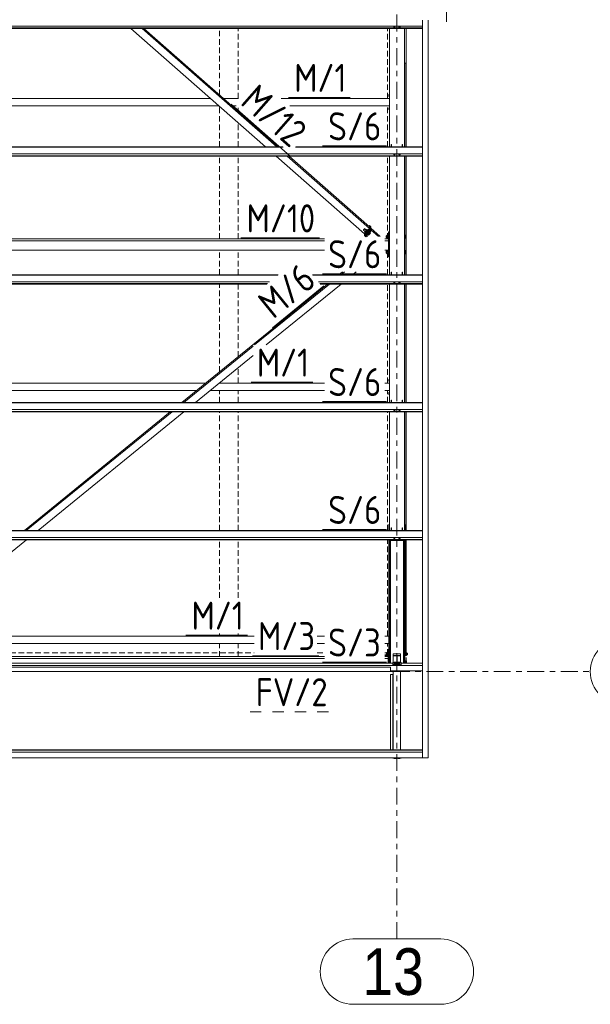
# Model space of a CAD drawing. Header units: millimetres. Extents: x -76 to 1111, y -178 to 661.
# Tile 65 of 91: x 606 to 667, y 165 to 271. Entities that reach past the tile are written whole.
import ezdxf

# ---------------------------------------------------------------- set-up
doc = ezdxf.new("R2010")
doc.units = ezdxf.units.MM
doc.header["$LTSCALE"] = 0.6
for name, pattern in [('VERDECKT2', [1.5, 1, -0.5]), ('XKITLINE00', [0]), ('XKITLINE02', [4, 2, -2]), ('XKITLINE03', [6, 3, -1, 1, -1])]:
    doc.linetypes.add(name, pattern=pattern)
for name, color, linetype, lineweight in [('Bolt', 7, 'Continuous', 0), ('Part', 2, 'Continuous', 0), ('PartMark', 3, 'Continuous', 0), ('S-GRID', 1, 'Continuous', 0)]:
    doc.layers.add(name, color=color, linetype=linetype, lineweight=lineweight)
doc.styles.add('ARIAL', font='ARIAL.TTF')
doc.styles.add('ISOCPEUR', font='ISOCPEUR.TTF')

msp = doc.modelspace()

# ---------------------------------------------------------------- linework, layer by layer
at = {"layer": 'Bolt', "color": 3, "linetype": 'XKITLINE00', "lineweight": 0}
for p, q in [((646.08, 270.15), (646.08, 270.17)), ((646.08, 270.15), (646.13, 270.13)), ((646.13, 270.13), (646.13, 270.17)), ((646.13, 270.07), (646.13, 270.13)), ((646.13, 270.13), (646.24, 270.13)), ((646.13, 270.07), (646.14, 270.06)), ((646.14, 270.06), (646.16, 270.06)), ((646.16, 270.06), (646.19, 270.06)), ((646.19, 270.06), (646.22, 270.06)), ((646.22, 270.06), (646.24, 270.06)), ((646.24, 270.13), (646.24, 270.17)), ((646.24, 270.13), (646.3, 270.15)), ((646.24, 270.06), (646.25, 270.07)), ((646.25, 270.07), (646.25, 270.13)), ((646.3, 270.15), (646.3, 270.17)), ((646.63, 270.15), (646.63, 270.17)), ((646.63, 270.15), (646.68, 270.13)), ((646.68, 270.13), (646.68, 270.17)), ((646.68, 270.07), (646.68, 270.13)), ((646.68, 270.13), (646.79, 270.13)), ((646.68, 270.07), (646.69, 270.06)), ((646.69, 270.06), (646.71, 270.06)), ((646.71, 270.06), (646.74, 270.06)), ((646.74, 270.06), (646.77, 270.06)), ((646.77, 270.06), (646.79, 270.06)), ((646.79, 270.13), (646.79, 270.17)), ((646.79, 270.13), (646.85, 270.15)), ((646.79, 270.06), (646.8, 270.07)), ((646.8, 270.07), (646.8, 270.13)), ((646.85, 270.15), (646.85, 270.17)), ((645.59, 262.82), (645.59, 262.62)), ((645.59, 262.82), (645.66, 262.82)), ((645.59, 262.62), (645.66, 262.62)), ((645.59, 261.42), (645.59, 261.22)), ((645.59, 261.42), (645.66, 261.42)), ((645.59, 261.22), (645.66, 261.22)), ((646.08, 256.45), (646.08, 256.47)), ((646.08, 256.45), (646.13, 256.43)), ((646.13, 256.43), (646.13, 256.47)), ((646.13, 256.37), (646.13, 256.44)), ((646.13, 256.43), (646.24, 256.43)), ((646.13, 256.37), (646.14, 256.37)), ((646.14, 256.37), (646.16, 256.36)), ((646.16, 256.36), (646.19, 256.36)), ((646.19, 256.36), (646.22, 256.36)), ((646.22, 256.36), (646.24, 256.37)), ((646.24, 256.43), (646.24, 256.47)), ((646.24, 256.43), (646.3, 256.45)), ((646.24, 256.37), (646.25, 256.37)), ((646.25, 256.37), (646.25, 256.44)), ((646.3, 256.45), (646.3, 256.47)), ((646.63, 256.45), (646.63, 256.47)), ((646.63, 256.45), (646.68, 256.43)), ((646.68, 256.43), (646.68, 256.47)), ((646.68, 256.37), (646.68, 256.44)), ((646.68, 256.43), (646.79, 256.43)), ((646.68, 256.37), (646.69, 256.37)), ((646.69, 256.37), (646.71, 256.36)), ((646.71, 256.36), (646.74, 256.36)), ((646.74, 256.36), (646.77, 256.36)), ((646.77, 256.36), (646.79, 256.37)), ((646.79, 256.43), (646.79, 256.47)), ((646.79, 256.43), (646.85, 256.45)), ((646.79, 256.37), (646.8, 256.37)), ((646.8, 256.37), (646.8, 256.44)), ((646.85, 256.45), (646.85, 256.47)), ((642.87, 248.32), (642.88, 248.34)), ((642.88, 248.32), (642.87, 248.32)), ((642.87, 248.32), (643.04, 248.17)), ((642.88, 248.34), (642.9, 248.38)), ((642.9, 248.34), (642.88, 248.32)), ((642.9, 248.38), (642.94, 248.41)), ((642.94, 248.37), (642.9, 248.34)), ((642.94, 248.41), (642.97, 248.45)), ((642.97, 248.41), (642.94, 248.37)), ((642.97, 248.45), (643, 248.47)), ((643, 248.45), (642.97, 248.41)), ((643.03, 248.18), (642.99, 248.12)), ((642.99, 248.12), (643.05, 248.15)), ((642.99, 248.12), (643.11, 248.01)), ((643, 248.47), (643, 248.47)), ((643, 248.47), (643, 248.45)), ((643, 248.47), (643.18, 248.32)), ((643.17, 248.28), (643.05, 248.15)), ((643.05, 248.15), (643.17, 248.04)), ((643.1, 248), (643.11, 248.02)), ((643.12, 248), (643.1, 248)), ((643.1, 248), (643.13, 247.98)), ((643.11, 248.01), (643.17, 248.04)), ((643.17, 248.04), (643.12, 248)), ((643.13, 247.98), (643.14, 247.98)), ((643.14, 247.98), (643.19, 248.02)), ((643.17, 248.34), (643.16, 248.33)), ((643.22, 248.37), (643.17, 248.34)), ((643.22, 248.37), (643.17, 248.28)), ((643.17, 248.28), (643.29, 248.17)), ((643.17, 248.04), (643.29, 248.17)), ((643.23, 248.1), (643.17, 248.04)), ((643.19, 248.02), (643.25, 248.08)), ((643.22, 248.37), (643.34, 248.26)), ((643.29, 248.17), (643.23, 248.1)), ((643.25, 248.08), (643.31, 248.15)), ((643.29, 248.17), (643.34, 248.26)), ((643.34, 248.24), (643.29, 248.17)), ((643.31, 248.15), (643.36, 248.22)), ((643.33, 248.27), (643.34, 248.27)), ((643.34, 248.27), (643.35, 248.27)), ((643.35, 248.27), (643.34, 248.24)), ((643.35, 248.27), (643.37, 248.25)), ((643.36, 248.22), (643.37, 248.25)), ((643.37, 247.87), (643.46, 247.79)), ((643.46, 247.79), (643.57, 247.92)), ((643.48, 248), (643.57, 247.92)), ((643.56, 248.08), (643.63, 248.01)), ((643.57, 247.92), (643.63, 248.01)), ((643.33, 247.83), (643.4, 247.76)), ((643.4, 247.76), (643.46, 247.79)), ((645.29, 247.71), (645.29, 247.52)), ((645.29, 247.71), (645.37, 247.71)), ((645.29, 247.52), (645.37, 247.52)), ((645.37, 247.78), (645.37, 247.45)), ((645.37, 247.78), (645.53, 247.78)), ((645.37, 247.67), (645.53, 247.67)), ((645.37, 247.5), (645.53, 247.5)), ((645.37, 247.45), (645.53, 247.45)), ((645.53, 247.8), (645.53, 247.43)), ((645.53, 247.8), (645.56, 247.8)), ((645.53, 247.43), (645.56, 247.43)), ((647.26, 247.8), (647.29, 247.8)), ((647.26, 247.43), (647.29, 247.43)), ((647.29, 247.44), (647.29, 247.8)), ((647.29, 247.78), (647.42, 247.78)), ((647.29, 247.67), (647.42, 247.67)), ((647.29, 247.5), (647.42, 247.5)), ((647.29, 247.45), (647.42, 247.45)), ((647.29, 247.43), (647.29, 247.44)), ((647.42, 247.78), (647.42, 247.45)), ((645.29, 246.05), (645.29, 245.85)), ((645.29, 246.05), (645.37, 246.05)), ((645.29, 245.85), (645.37, 245.85)), ((645.37, 246.12), (645.37, 245.78)), ((645.37, 246.12), (645.53, 246.12)), ((645.37, 246.01), (645.53, 246.01)), ((645.37, 245.84), (645.53, 245.84)), ((645.37, 245.78), (645.53, 245.78)), ((645.53, 246.13), (645.53, 245.77)), ((645.53, 246.13), (645.56, 246.13)), ((645.53, 245.77), (645.56, 245.77)), ((647.26, 246.13), (647.29, 246.13)), ((647.26, 245.77), (647.29, 245.77)), ((647.29, 245.78), (647.29, 246.13)), ((647.29, 246.12), (647.42, 246.12)), ((647.29, 246.01), (647.42, 246.01)), ((647.29, 245.84), (647.42, 245.84)), ((647.29, 245.77), (647.29, 245.78)), ((647.29, 245.78), (647.42, 245.78)), ((647.42, 246.12), (647.42, 245.78)), ((646.08, 242.76), (646.08, 242.78)), ((646.08, 242.76), (646.13, 242.74)), ((646.13, 242.74), (646.13, 242.78)), ((646.13, 242.68), (646.13, 242.74)), ((646.13, 242.74), (646.24, 242.74)), ((646.13, 242.68), (646.14, 242.67)), ((646.14, 242.67), (646.16, 242.67)), ((646.16, 242.67), (646.19, 242.67)), ((646.19, 242.67), (646.22, 242.67)), ((646.22, 242.67), (646.24, 242.67)), ((646.24, 242.74), (646.24, 242.78)), ((646.24, 242.74), (646.3, 242.76)), ((646.24, 242.67), (646.25, 242.68)), ((646.25, 242.68), (646.25, 242.74)), ((646.3, 242.76), (646.3, 242.78)), ((646.63, 242.76), (646.63, 242.78)), ((646.63, 242.76), (646.68, 242.74)), ((646.68, 242.74), (646.68, 242.78)), ((646.68, 242.68), (646.68, 242.74)), ((646.68, 242.74), (646.79, 242.74)), ((646.68, 242.68), (646.69, 242.67)), ((646.69, 242.67), (646.71, 242.67)), ((646.71, 242.67), (646.74, 242.67)), ((646.74, 242.67), (646.77, 242.67)), ((646.77, 242.67), (646.79, 242.67)), ((646.79, 242.74), (646.79, 242.78)), ((646.79, 242.74), (646.85, 242.76)), ((646.79, 242.67), (646.8, 242.68)), ((646.8, 242.68), (646.8, 242.74)), ((646.85, 242.76), (646.85, 242.78)), ((645.59, 232.32), (645.59, 232.12)), ((645.59, 232.32), (645.66, 232.32)), ((645.59, 232.12), (645.66, 232.12)), ((645.59, 230.92), (645.59, 230.72)), ((645.59, 230.92), (645.66, 230.92)), ((645.59, 230.72), (645.66, 230.72)), ((646.08, 229.07), (646.08, 229.08)), ((646.08, 229.07), (646.13, 229.05)), ((646.13, 229.05), (646.13, 229.08)), ((646.13, 228.99), (646.13, 229.05)), ((646.13, 229.05), (646.24, 229.05)), ((646.13, 228.99), (646.14, 228.98)), ((646.14, 228.98), (646.16, 228.98)), ((646.16, 228.98), (646.19, 228.97)), ((646.19, 228.97), (646.22, 228.98)), ((646.22, 228.98), (646.24, 228.98)), ((646.24, 229.05), (646.24, 229.08)), ((646.24, 229.05), (646.3, 229.07)), ((646.24, 228.98), (646.25, 228.99)), ((646.25, 228.99), (646.25, 229.05)), ((646.3, 229.07), (646.3, 229.08)), ((646.63, 229.07), (646.63, 229.08)), ((646.63, 229.07), (646.68, 229.05)), ((646.68, 229.05), (646.68, 229.08)), ((646.68, 228.99), (646.68, 229.05)), ((646.68, 229.05), (646.79, 229.05)), ((646.68, 228.99), (646.69, 228.98)), ((646.69, 228.98), (646.71, 228.98)), ((646.71, 228.98), (646.74, 228.97)), ((646.74, 228.97), (646.77, 228.98)), ((646.77, 228.98), (646.79, 228.98)), ((646.79, 229.05), (646.79, 229.08)), ((646.79, 229.05), (646.85, 229.07)), ((646.79, 228.98), (646.8, 228.99)), ((646.8, 228.99), (646.8, 229.05)), ((646.85, 229.07), (646.85, 229.08)), ((646.08, 215.37), (646.08, 215.39)), ((646.08, 215.37), (646.13, 215.35)), ((646.13, 215.35), (646.13, 215.39)), ((646.13, 215.29), (646.13, 215.35)), ((646.13, 215.35), (646.24, 215.35)), ((646.13, 215.29), (646.14, 215.29)), ((646.14, 215.29), (646.16, 215.28)), ((646.16, 215.28), (646.19, 215.28)), ((646.19, 215.28), (646.22, 215.28)), ((646.22, 215.28), (646.24, 215.29)), ((646.24, 215.35), (646.24, 215.39)), ((646.24, 215.35), (646.3, 215.37)), ((646.24, 215.29), (646.25, 215.29)), ((646.25, 215.29), (646.25, 215.35)), ((646.3, 215.37), (646.3, 215.39)), ((646.63, 215.37), (646.63, 215.39)), ((646.63, 215.37), (646.68, 215.35)), ((646.68, 215.35), (646.68, 215.39)), ((646.68, 215.29), (646.68, 215.35)), ((646.68, 215.35), (646.79, 215.35)), ((646.68, 215.29), (646.69, 215.29)), ((646.69, 215.29), (646.71, 215.28)), ((646.71, 215.28), (646.74, 215.28)), ((646.74, 215.28), (646.77, 215.28)), ((646.77, 215.28), (646.79, 215.29)), ((646.79, 215.35), (646.79, 215.39)), ((646.79, 215.35), (646.85, 215.37)), ((646.79, 215.29), (646.8, 215.29)), ((646.8, 215.29), (646.8, 215.35)), ((646.85, 215.37), (646.85, 215.39)), ((645.59, 205.22), (645.59, 205.02)), ((645.59, 205.22), (645.61, 205.22)), ((645.59, 205.02), (645.61, 205.02)), ((645.59, 203.82), (645.59, 203.62)), ((645.59, 203.82), (645.61, 203.82)), ((645.59, 203.62), (645.61, 203.62)), ((645.36, 203.07), (645.48, 203.07)), ((645.36, 203.07), (645.36, 202.75)), ((645.36, 203.04), (645.48, 203.04)), ((645.36, 202.87), (645.48, 202.87)), ((645.36, 202.75), (645.48, 202.75)), ((645.48, 203.09), (645.48, 202.73)), ((645.48, 203.09), (645.51, 203.09)), ((645.48, 202.73), (645.51, 202.73)), ((647.31, 203.09), (647.34, 203.09)), ((647.31, 202.73), (647.34, 202.73)), ((647.34, 203.09), (647.34, 202.73)), ((647.34, 203.07), (647.5, 203.07)), ((647.34, 203.04), (647.5, 203.04)), ((647.34, 202.87), (647.5, 202.87)), ((647.5, 202.75), (647.34, 202.75)), ((647.5, 203.07), (647.5, 202.75)), ((647.5, 203.01), (647.58, 203.01)), ((647.5, 202.81), (647.58, 202.81)), ((647.58, 203.01), (647.58, 202.81)), ((646.14, 201.94), (646.16, 201.95)), ((646.16, 201.93), (646.14, 201.94)), ((646.14, 201.92), (646.14, 201.94)), ((646.14, 201.92), (646.16, 201.91)), ((646.14, 201.84), (646.16, 201.85)), ((646.16, 201.83), (646.14, 201.84)), ((646.14, 201.81), (646.14, 201.84)), ((646.14, 201.81), (646.16, 201.8)), ((646.16, 202.02), (646.21, 202.03)), ((646.16, 201.94), (646.16, 202.02)), ((646.21, 202), (646.16, 202.02)), ((646.16, 201.94), (646.2, 201.93)), ((646.19, 201.92), (646.16, 201.93)), ((646.16, 201.91), (646.21, 201.93)), ((646.16, 201.84), (646.16, 201.91)), ((646.21, 201.89), (646.16, 201.91)), ((646.16, 201.84), (646.21, 201.82)), ((646.2, 201.82), (646.16, 201.83)), ((646.16, 201.8), (646.2, 201.79)), ((646.26, 201.81), (646.2, 201.82)), ((646.2, 201.79), (646.26, 201.79)), ((646.21, 202.03), (646.32, 202.03)), ((646.21, 201.93), (646.21, 202)), ((646.32, 202), (646.21, 202)), ((646.21, 201.93), (646.32, 201.93)), ((646.21, 201.82), (646.21, 201.89)), ((646.32, 201.89), (646.21, 201.89)), ((646.21, 201.82), (646.32, 201.82)), ((646.32, 201.82), (646.26, 201.81)), ((646.26, 201.79), (646.32, 201.79)), ((646.32, 202.03), (646.37, 202.02)), ((646.37, 202.02), (646.32, 202)), ((646.32, 201.93), (646.32, 202)), ((646.32, 201.93), (646.37, 201.94)), ((646.32, 201.93), (646.37, 201.91)), ((646.37, 201.91), (646.32, 201.89)), ((646.32, 201.82), (646.32, 201.89)), ((646.32, 201.82), (646.37, 201.84)), ((646.37, 201.83), (646.32, 201.82)), ((646.32, 201.79), (646.37, 201.8)), ((646.37, 201.93), (646.34, 201.92)), ((646.37, 201.94), (646.37, 202.02)), ((646.37, 201.95), (646.38, 201.94)), ((646.38, 201.94), (646.37, 201.93)), ((646.37, 201.91), (646.38, 201.92)), ((646.37, 201.84), (646.37, 201.91)), ((646.37, 201.85), (646.38, 201.84)), ((646.38, 201.84), (646.37, 201.83)), ((646.37, 201.8), (646.38, 201.81)), ((646.38, 201.92), (646.38, 201.94)), ((646.38, 201.81), (646.38, 201.84)), ((646.54, 201.94), (646.56, 201.95)), ((646.56, 201.93), (646.54, 201.94)), ((646.54, 201.92), (646.54, 201.94)), ((646.54, 201.92), (646.56, 201.91)), ((646.54, 201.84), (646.56, 201.85)), ((646.56, 201.83), (646.54, 201.84)), ((646.54, 201.81), (646.54, 201.84)), ((646.54, 201.81), (646.56, 201.8)), ((646.56, 202.02), (646.61, 202.03)), ((646.56, 201.94), (646.56, 202.02)), ((646.61, 202), (646.56, 202.02)), ((646.56, 201.94), (646.6, 201.93)), ((646.59, 201.92), (646.56, 201.93)), ((646.56, 201.91), (646.61, 201.93)), ((646.56, 201.84), (646.56, 201.91)), ((646.61, 201.89), (646.56, 201.91)), ((646.56, 201.84), (646.61, 201.82)), ((646.6, 201.82), (646.56, 201.83)), ((646.56, 201.8), (646.6, 201.79)), ((646.66, 201.81), (646.6, 201.82)), ((646.6, 201.79), (646.66, 201.79)), ((646.61, 202.03), (646.72, 202.03)), ((646.61, 201.93), (646.61, 202)), ((646.72, 202), (646.61, 202)), ((646.61, 201.93), (646.72, 201.93)), ((646.61, 201.82), (646.61, 201.89)), ((646.72, 201.89), (646.61, 201.89)), ((646.61, 201.82), (646.72, 201.82)), ((646.72, 201.82), (646.66, 201.81)), ((646.66, 201.79), (646.72, 201.79)), ((646.72, 202.03), (646.77, 202.02)), ((646.77, 202.02), (646.72, 202)), ((646.72, 201.93), (646.72, 202)), ((646.72, 201.93), (646.77, 201.94)), ((646.72, 201.93), (646.77, 201.91)), ((646.77, 201.91), (646.72, 201.89)), ((646.72, 201.82), (646.72, 201.89)), ((646.72, 201.82), (646.77, 201.84)), ((646.77, 201.83), (646.72, 201.82)), ((646.72, 201.79), (646.77, 201.8)), ((646.77, 201.93), (646.74, 201.92)), ((646.77, 201.94), (646.77, 202.02)), ((646.77, 201.95), (646.78, 201.94)), ((646.78, 201.94), (646.77, 201.93)), ((646.77, 201.91), (646.78, 201.92)), ((646.77, 201.84), (646.77, 201.91)), ((646.77, 201.85), (646.78, 201.84)), ((646.78, 201.84), (646.77, 201.83)), ((646.77, 201.8), (646.78, 201.81)), ((646.78, 201.92), (646.78, 201.94)), ((646.78, 201.81), (646.78, 201.84)), ((647.31, 202.2), (647.34, 202.2)), ((647.34, 202.2), (647.34, 201.94)), ((647.34, 202.19), (647.47, 202.19)), ((647.34, 202.1), (647.47, 202.1)), ((647.47, 202.19), (647.47, 201.94)), ((646.16, 191.72), (646.16, 191.76)), ((646.16, 191.72), (646.21, 191.7)), ((646.21, 191.7), (646.21, 191.76)), ((646.21, 191.7), (646.32, 191.7)), ((646.32, 191.7), (646.32, 191.76)), ((646.32, 191.7), (646.37, 191.72)), ((646.37, 191.72), (646.37, 191.76)), ((646.56, 191.72), (646.56, 191.76)), ((646.56, 191.72), (646.61, 191.7)), ((646.61, 191.7), (646.61, 191.76)), ((646.61, 191.7), (646.72, 191.7)), ((646.72, 191.7), (646.72, 191.76)), ((646.72, 191.7), (646.77, 191.72)), ((646.77, 191.72), (646.77, 191.76))]:
    msp.add_line(p, q, dxfattribs=at)
at = {"layer": 'Part', "color": 2, "linetype": 'XKITLINE00', "lineweight": 0}
for p, q in [((585.46, 270.17), (649.19, 270.17)), ((649.19, 191.79), (649.19, 270.81)), ((649.79, 191.79), (649.79, 270.81)), ((585.46, 269.97), (649.19, 269.97)), ((585.46, 269.94), (649.19, 269.94)), ((585.46, 269.92), (649.19, 269.92)), ((617.95, 269.92), (632.38, 257.23)), ((619.15, 269.92), (633.58, 257.23)), ((619.34, 269.92), (633.77, 257.23)), ((645.66, 257.23), (645.66, 269.92)), ((647.26, 257.23), (647.26, 269.92)), ((647.46, 266.21), (647.46, 269.92)), ((647.26, 266.21), (647.46, 266.21)), ((647.43, 257.23), (647.43, 266.21)), ((647.46, 257.23), (647.46, 266.21)), ((592.26, 262.42), (626.48, 262.42)), ((592.26, 261.62), (627.39, 261.62)), ((627.87, 262.42), (629.5, 262.42)), ((628.78, 261.62), (629.23, 261.62)), ((634.07, 262.42), (645.66, 262.42)), ((634.98, 261.62), (645.66, 261.62)), ((645.86, 257.23), (645.86, 257.49)), ((645.86, 257.49), (645.89, 257.49)), ((645.89, 257.23), (645.89, 257.49)), ((647.03, 257.23), (647.03, 257.49)), ((647.03, 257.49), (647.06, 257.49)), ((647.06, 257.23), (647.06, 257.49)), ((585.46, 257.23), (634.22, 257.23)), ((585.46, 257.2), (634.26, 257.2)), ((585.46, 256.47), (649.19, 256.47)), ((585.46, 256.28), (649.19, 256.28)), ((635.59, 257.2), (649.19, 257.2)), ((635.61, 257.23), (649.19, 257.23)), ((585.46, 256.25), (649.19, 256.25)), ((585.46, 256.23), (649.19, 256.23)), ((633.52, 256.23), (642.98, 247.9)), ((634.71, 256.23), (643.52, 248.48)), ((634.9, 256.23), (643.52, 248.65)), ((645.66, 243.53), (645.66, 256.23)), ((647.26, 243.53), (647.26, 256.23)), ((647.43, 243.53), (647.43, 256.23)), ((647.46, 243.53), (647.46, 256.23)), ((642.98, 247.9), (643.52, 248.48)), ((643.52, 248.33), (642.98, 247.75)), ((642.98, 247.75), (642.98, 247.9)), ((643.59, 248.26), (643.06, 247.68)), ((643.06, 247.68), (643.59, 248.26)), ((643.15, 247.63), (643.67, 248.2)), ((643.52, 248.81), (643.44, 248.72)), ((643.52, 248.33), (643.52, 248.81)), ((643.52, 248.81), (643.59, 248.74)), ((643.52, 248.48), (643.52, 248.65)), ((643.59, 248.26), (643.52, 248.33)), ((643.59, 248.26), (643.59, 248.74)), ((643.59, 248.74), (643.67, 248.67)), ((643.59, 248.26), (643.59, 248.74)), ((643.67, 248.2), (643.59, 248.26)), ((643.67, 248.2), (643.67, 248.67)), ((643.67, 248.52), (643.67, 248.35)), ((643.67, 248.52), (644.67, 247.63)), ((643.67, 248.35), (644.48, 247.63)), ((645.56, 248.11), (645.56, 247.16)), ((645.56, 248.11), (645.66, 248.11)), ((645.56, 247.9), (645.66, 247.9)), ((592.86, 247.37), (638.69, 247.37)), ((592.86, 247.16), (638.69, 247.16)), ((642.98, 247.75), (643.06, 247.68)), ((643.06, 247.68), (643.11, 247.63)), ((643.11, 247.63), (643.13, 247.61)), ((643.13, 247.61), (643.15, 247.63)), ((643.21, 247.7), (643.29, 247.63)), ((645.16, 247.37), (645.56, 247.37)), ((645.16, 247.16), (645.56, 247.16)), ((645.56, 247.16), (645.56, 247.16)), ((645.56, 247.16), (645.56, 246.18)), ((592.86, 246.18), (638.69, 246.18)), ((645.16, 246.18), (645.56, 246.18)), ((645.56, 245.46), (645.56, 246.18)), ((645.56, 245.46), (645.66, 245.46)), ((640.25, 243.53), (640.62, 243.83)), ((640.46, 243.53), (640.83, 243.83)), ((641.71, 243.53), (642.08, 243.83)), ((645.86, 243.53), (645.86, 243.8)), ((645.86, 243.8), (645.89, 243.8)), ((645.89, 243.53), (645.89, 243.8)), ((647.03, 243.53), (647.03, 243.8)), ((647.03, 243.8), (647.06, 243.8)), ((647.06, 243.53), (647.06, 243.8)), ((585.46, 243.53), (633.75, 243.53)), ((585.46, 243.5), (633.71, 243.5)), ((585.46, 242.78), (632.82, 242.78)), ((585.46, 242.58), (632.58, 242.58)), ((637.43, 243.53), (649.19, 243.53)), ((637.46, 243.5), (649.19, 243.5)), ((638.04, 242.78), (649.19, 242.78)), ((638.2, 242.58), (649.19, 242.58)), ((585.46, 242.56), (632.55, 242.56)), ((585.46, 242.54), (632.53, 242.54)), ((623.4, 229.84), (639.03, 242.54)), ((631.21, 236.02), (639.23, 242.54)), ((632.46, 236.02), (640.48, 242.54)), ((638.22, 242.56), (649.19, 242.56)), ((638.24, 242.54), (649.19, 242.54)), ((645.66, 229.84), (645.66, 242.54)), ((647.26, 229.84), (647.26, 242.54)), ((647.43, 229.84), (647.43, 242.54)), ((647.46, 229.84), (647.46, 242.54)), ((623.61, 229.84), (631.05, 235.89)), ((624.86, 229.84), (631.05, 234.87)), ((592.86, 231.92), (625.96, 231.92)), ((592.86, 231.12), (624.98, 231.12)), ((626.43, 231.12), (638.69, 231.12)), ((627.42, 231.92), (638.69, 231.92)), ((645.16, 231.92), (645.66, 231.92)), ((645.16, 231.12), (645.66, 231.12)), ((645.86, 229.84), (645.86, 230.11)), ((645.86, 230.11), (645.89, 230.11)), ((645.89, 229.84), (645.89, 230.11)), ((647.03, 229.84), (647.03, 230.11)), ((647.03, 230.11), (647.06, 230.11)), ((647.06, 229.84), (647.06, 230.11)), ((585.46, 229.84), (649.19, 229.84)), ((585.46, 229.81), (649.19, 229.81)), ((585.46, 229.08), (649.19, 229.08)), ((585.46, 228.89), (649.19, 228.89)), ((585.46, 228.86), (649.19, 228.86)), ((585.46, 228.84), (649.19, 228.84)), ((606.55, 216.14), (622.18, 228.84)), ((606.75, 216.14), (622.38, 228.84)), ((608.01, 216.14), (623.63, 228.84)), ((645.66, 216.14), (645.66, 228.84)), ((647.26, 216.14), (647.26, 228.84)), ((647.43, 216.14), (647.43, 228.84)), ((647.46, 216.14), (647.46, 228.84)), ((645.61, 216.79), (645.66, 216.79)), ((645.61, 216.14), (645.61, 216.79)), ((645.61, 216.5), (645.66, 216.5)), ((645.86, 216.14), (645.86, 216.41)), ((645.86, 216.41), (645.89, 216.41)), ((645.89, 216.14), (645.89, 216.41)), ((647.03, 216.14), (647.03, 216.41)), ((647.03, 216.41), (647.06, 216.41)), ((647.06, 216.14), (647.06, 216.41)), ((647.31, 216.79), (647.26, 216.79)), ((647.26, 216.5), (647.31, 216.5)), ((647.31, 216.14), (647.31, 216.79)), ((585.46, 216.14), (649.19, 216.14)), ((585.46, 216.11), (649.19, 216.11)), ((585.46, 215.39), (649.19, 215.39)), ((585.46, 215.19), (649.19, 215.19)), ((585.46, 215.17), (649.19, 215.17)), ((585.46, 215.15), (649.19, 215.15)), ((593.67, 204.49), (606.78, 215.15)), ((645.61, 201.94), (645.61, 215.15)), ((645.66, 201.94), (645.66, 215.15)), ((647.26, 201.94), (647.26, 215.15)), ((647.31, 201.94), (647.31, 215.15)), ((647.43, 202.87), (647.43, 215.15)), ((647.46, 202.87), (647.46, 215.15)), ((645.76, 215.08), (645.76, 201.94)), ((647.16, 215.08), (645.76, 215.08)), ((645.76, 215.07), (647.16, 215.07)), ((647.16, 215.08), (647.16, 201.94)), ((594.07, 204.82), (631.18, 204.82)), ((637.91, 204.82), (638.69, 204.82)), ((645.16, 204.82), (645.61, 204.82)), ((593.08, 204.02), (631.18, 204.02)), ((637.91, 204.02), (638.69, 204.02)), ((645.16, 204.02), (645.61, 204.02)), ((592.41, 202.63), (638.69, 202.63)), ((645.16, 202.82), (645.51, 202.82)), ((645.51, 202.72), (645.16, 202.72)), ((645.16, 202.63), (645.51, 202.63)), ((645.51, 203.4), (645.51, 201.94)), ((645.51, 203.4), (645.61, 203.4)), ((645.51, 203.2), (645.61, 203.2)), ((646.06, 202.92), (646.86, 202.92)), ((646.06, 202.92), (646.06, 202.71)), ((646.06, 202.76), (646.86, 202.76)), ((646.06, 201.99), (646.06, 202.71)), ((646.06, 202.71), (646.86, 202.71)), ((646.86, 202.71), (646.06, 202.71)), ((646.44, 202.71), (646.44, 201.75)), ((646.44, 202.71), (646.49, 202.71)), ((646.44, 202.65), (646.49, 202.65)), ((646.49, 202.71), (646.49, 201.75)), ((646.86, 202.92), (646.86, 202.71)), ((646.86, 201.99), (646.86, 202.71)), ((647.31, 202.87), (647.46, 202.87)), ((591.49, 201.69), (649.19, 201.69)), ((591.91, 201.94), (646.01, 201.94)), ((645.76, 201.5), (592.16, 201.5)), ((592.41, 202.42), (638.69, 202.42)), ((645.16, 202.42), (645.51, 202.42)), ((645.51, 202.42), (645.51, 201.94)), ((645.76, 201.51), (645.76, 201.02)), ((646.01, 201.99), (646.44, 201.99)), ((646.01, 201.99), (646.01, 201.7)), ((646.01, 201.75), (646.91, 201.75)), ((646.91, 201.7), (646.01, 201.7)), ((646.44, 202.04), (646.49, 202.04)), ((646.44, 201.75), (646.49, 201.75)), ((646.49, 201.99), (646.91, 201.99)), ((646.91, 201.99), (646.91, 201.7)), ((646.91, 201.94), (649.19, 201.94)), ((645.76, 201.02), (592.16, 201.02)), ((645.76, 201.11), (649.19, 201.11)), ((645.76, 192.63), (645.76, 200.72)), ((645.76, 200.72), (646.06, 200.72)), ((646.03, 192.63), (646.03, 200.72)), ((646.06, 192.63), (646.06, 201.11)), ((646.86, 192.63), (646.86, 201.11)), ((591.49, 192.63), (649.19, 192.63)), ((591.49, 192.62), (649.19, 192.62)), ((591.49, 192.38), (649.19, 192.38)), ((591.49, 192.38), (649.19, 192.38)), ((591.49, 191.79), (649.19, 191.79)), ((646.01, 191.76), (646.01, 191.79)), ((646.91, 191.76), (646.01, 191.76)), ((646.91, 191.79), (646.91, 191.76)), ((649.19, 191.79), (649.79, 191.79))]:
    msp.add_line(p, q, dxfattribs=at)
at = {"layer": 'Part', "color": 4, "linetype": 'VERDECKT2', "lineweight": 0}
for p, q in [((627.46, 262.77), (627.46, 269.92)), ((629.46, 262.42), (629.46, 269.92)), ((645.46, 262.42), (645.46, 269.92)), ((627.46, 257.23), (627.46, 261.56)), ((645.46, 257.23), (645.46, 261.62)), ((629.46, 261.02), (629.46, 261.41)), ((629.46, 257.23), (629.46, 259.8)), ((627.46, 247.37), (627.46, 256.23)), ((629.46, 247.37), (629.46, 256.23)), ((645.46, 247.37), (645.46, 256.23)), ((627.46, 243.53), (627.46, 246.18)), ((629.46, 243.53), (629.46, 246.18)), ((645.46, 243.53), (645.46, 246.18)), ((627.46, 233.14), (627.46, 242.54)), ((629.46, 234.76), (629.46, 242.54)), ((645.46, 231.92), (645.46, 242.54)), ((629.46, 231.92), (629.46, 233.58)), ((627.46, 231.92), (627.46, 231.95)), ((627.46, 229.84), (627.46, 231.12)), ((629.46, 229.84), (629.46, 231.12)), ((645.46, 229.84), (645.46, 231.12)), ((627.46, 216.14), (627.46, 228.84)), ((629.46, 216.14), (629.46, 228.84)), ((645.46, 216.14), (645.46, 228.84)), ((627.46, 208.92), (627.46, 215.15)), ((629.46, 208.92), (629.46, 215.15)), ((645.46, 204.82), (645.46, 215.15)), ((627.46, 204.82), (627.46, 205.12)), ((629.46, 204.82), (629.46, 205.12)), ((627.46, 202.63), (627.46, 204.02)), ((629.46, 202.63), (629.46, 204.02)), ((645.46, 202.82), (645.46, 204.02)), ((592.41, 203.02), (631.18, 203.02)), ((637.91, 203.02), (638.69, 203.02)), ((645.16, 203.02), (645.46, 203.02)), ((645.46, 203.02), (645.46, 202.82)), ((647.46, 201.94), (647.46, 202.87)), ((645.76, 201.02), (646.06, 201.02)), ((646.86, 201.02), (647.46, 201.02)), ((647.46, 201.02), (647.46, 201.11))]:
    msp.add_line(p, q, dxfattribs=at)
at = {"layer": 'PartMark', "color": 1, "linetype": 'XKITLINE00', "lineweight": 0}
for p, q in [((651.76, 270.61), (651.76, 279.55)), ((628.7, 261.82), (635.02, 256.25)), ((634.85, 262.52), (641.46, 262.52)), ((638.49, 257.33), (645.36, 257.33)), ((629.75, 247.47), (638.16, 247.47)), ((638.49, 243.63), (645.36, 243.63)), ((633.11, 237.86), (638.64, 242.35)), ((630.85, 232.02), (637.46, 232.02)), ((638.49, 229.94), (645.36, 229.94)), ((638.49, 216.24), (645.36, 216.24)), ((623.85, 204.92), (630.46, 204.92)), ((630.98, 202.73), (638.11, 202.73)), ((638.49, 202.04), (645.36, 202.04))]:
    msp.add_line(p, q, dxfattribs=at)
at = {"layer": 'PartMark', "color": 1, "linetype": 'XKITLINE02', "lineweight": 0}
msp.add_line((630.73, 196.72), (639.66, 196.72), dxfattribs=at)
at = {"layer": 'S-GRID', "color": 1, "linetype": 'XKITLINE03', "lineweight": 0}
for p, q in [((646.46, 172.39), (646.46, 381.97)), ((-27.17, 201.02), (667.18, 201.02))]:
    msp.add_line(p, q, dxfattribs=at)
at = {"layer": 'S-GRID', "color": 1, "linetype": 'XKITLINE00', "lineweight": 0}
for p, q in [((641.75, 172.39), (651.17, 172.39)), ((641.75, 165.39), (651.17, 165.39))]:
    msp.add_line(p, q, dxfattribs=at)
for centre, start, end in [((670.68, 201.02), 90, 270), ((641.75, 168.89), 90, 270), ((651.17, 168.89), 270, 90)]:
    msp.add_arc(centre, 3.5, start, end, dxfattribs=at)

# ---------------------------------------------------------------- texts
at = {"layer": 'PartMark', "color": 1, "style": 'ISOCPEUR', "width": 0.85}
for s, p in [('M/1', (635.45, 263.12)), ('S/6', (639.09, 257.93)), ('M/10', (630.35, 248.07)), ('S/6', (639.09, 244.23)), ('M/1', (631.45, 232.62)), ('S/6', (639.09, 230.54)), ('S/6', (639.09, 216.84)), ('M/1', (624.45, 205.52)), ('M/3', (631.58, 203.33)), ('S/3', (639.09, 202.64)), ('FV/2', (631.33, 197.32))]:
    msp.add_text(s, height=3, dxfattribs=at).set_placement(p)
for s, rotation, p in [('M/12', -41.3389, (629.55, 261.87)), ('M/6', 39.0986, (633.2, 238.7))]:
    msp.add_text(s, height=3, rotation=rotation, dxfattribs=at).set_placement(p)
at = {"layer": 'S-GRID', "color": 7, "style": 'ARIAL', "width": 0.85}
msp.add_text('13', height=5, dxfattribs=at).set_placement((642.75, 166.39))

doc.saveas('drawing.dxf')
